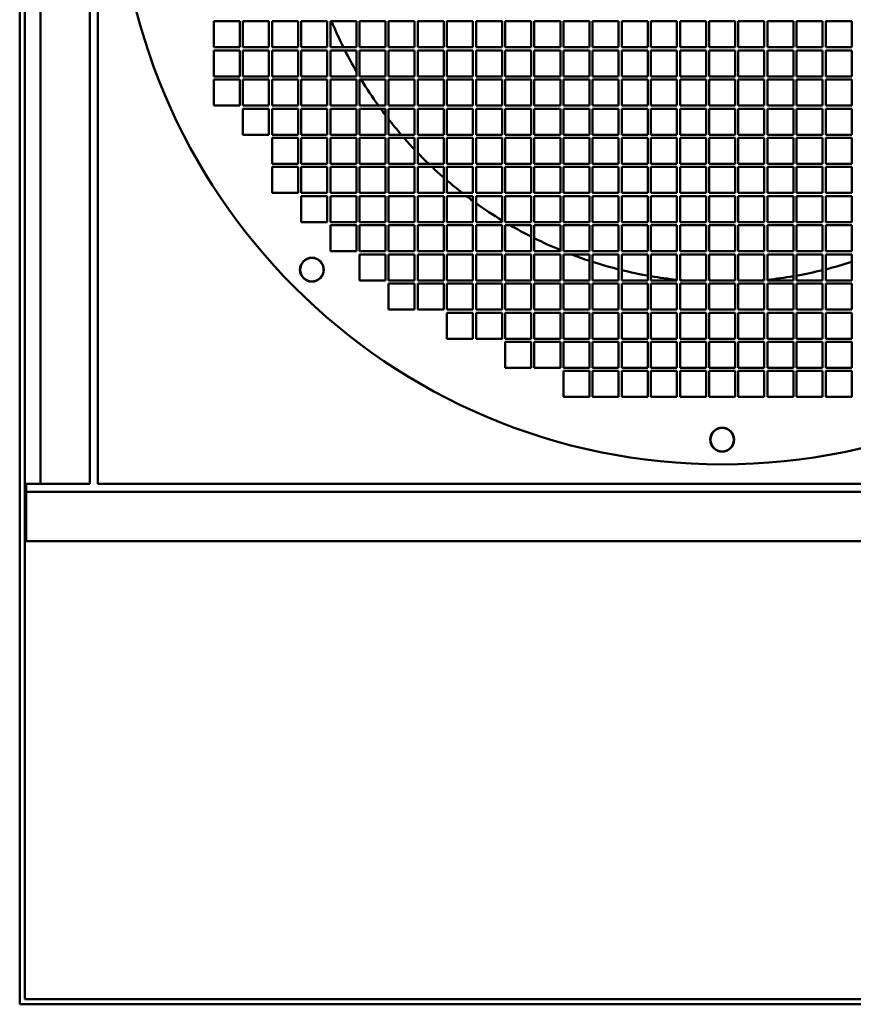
# Model space of a CAD drawing. Header units: millimetres. Extents: x 516 to 1164, y 212 to 976.
# Tile 1 of 6: x 516 to 836, y 212 to 590. Entities that reach past the tile are written whole.
import ezdxf

# ---------------------------------------------------------------- set-up
doc = ezdxf.new("R2010")
doc.units = ezdxf.units.MM
doc.header["$LTSCALE"] = 4
doc.layers.add('Widoczne (ISO)', color=7, linetype='Continuous', lineweight=50)

msp = doc.modelspace()

# ---------------------------------------------------------------- linework, layer by layer
at = {"layer": 'Widoczne (ISO)'}
for p, q in [((515.5, 976), (515.5, 212)), ((517.5, 974), (517.5, 214)), ((523.5, 892), (523.5, 412)), ((542.5, 892), (542.5, 412)), ((545.5, 412), (545.5, 892)), ((590.1, 579.8), (590.1, 589.8)), ((590.1, 589.8), (600.1, 589.8)), ((600.1, 589.8), (600.1, 579.8)), ((601.3, 579.8), (601.3, 589.8)), ((601.3, 589.8), (611.3, 589.8)), ((611.3, 589.8), (611.3, 579.8)), ((612.5, 579.8), (612.5, 589.8)), ((612.5, 589.8), (622.5, 589.8)), ((622.5, 589.8), (622.5, 579.8)), ((623.7, 579.8), (623.7, 589.8)), ((623.7, 589.8), (633.7, 589.8)), ((633.7, 589.8), (633.7, 579.8)), ((634.9, 579.8), (634.9, 589.8)), ((634.9, 589.8), (644.9, 589.8)), ((644.9, 589.8), (644.9, 579.8)), ((646.1, 579.8), (646.1, 589.8)), ((646.1, 589.8), (656.1, 589.8)), ((656.1, 589.8), (656.1, 579.8)), ((657.3, 579.8), (657.3, 589.8)), ((657.3, 589.8), (667.3, 589.8)), ((667.3, 589.8), (667.3, 579.8)), ((668.5, 579.8), (668.5, 589.8)), ((668.5, 589.8), (678.5, 589.8)), ((678.5, 589.8), (678.5, 579.8)), ((679.7, 579.8), (679.7, 589.8)), ((679.7, 589.8), (689.7, 589.8)), ((689.7, 589.8), (689.7, 579.8)), ((690.9, 579.8), (690.9, 589.8)), ((690.9, 589.8), (700.9, 589.8)), ((700.9, 589.8), (700.9, 579.8)), ((702.1, 579.8), (702.1, 589.8)), ((702.1, 589.8), (712.1, 589.8)), ((712.1, 589.8), (712.1, 579.8)), ((713.3, 579.8), (713.3, 589.8)), ((713.3, 589.8), (723.3, 589.8)), ((723.3, 589.8), (723.3, 579.8)), ((724.5, 579.8), (724.5, 589.8)), ((724.5, 589.8), (734.5, 589.8)), ((734.5, 589.8), (734.5, 579.8)), ((735.7, 579.8), (735.7, 589.8)), ((735.7, 589.8), (745.7, 589.8)), ((745.7, 589.8), (745.7, 579.8)), ((746.9, 579.8), (746.9, 589.8)), ((746.9, 589.8), (756.9, 589.8)), ((756.9, 589.8), (756.9, 579.8)), ((758.1, 579.8), (758.1, 589.8)), ((758.1, 589.8), (768.1, 589.8)), ((768.1, 589.8), (768.1, 579.8)), ((769.3, 579.8), (769.3, 589.8)), ((769.3, 589.8), (779.3, 589.8)), ((779.3, 589.8), (779.3, 579.8)), ((780.5, 579.8), (780.5, 589.8)), ((780.5, 589.8), (790.5, 589.8)), ((790.5, 589.8), (790.5, 579.8)), ((791.7, 579.8), (791.7, 589.8)), ((791.7, 589.8), (801.7, 589.8)), ((801.7, 589.8), (801.7, 579.8)), ((802.9, 579.8), (802.9, 589.8)), ((802.9, 589.8), (812.9, 589.8)), ((812.9, 589.8), (812.9, 579.8)), ((814.1, 579.8), (814.1, 589.8)), ((814.1, 589.8), (824.1, 589.8)), ((824.1, 589.8), (824.1, 579.8)), ((825.3, 579.8), (825.3, 589.8)), ((825.3, 589.8), (835.3, 589.8)), ((835.3, 589.8), (835.3, 579.8)), ((600.1, 579.8), (590.1, 579.8)), ((611.3, 579.8), (601.3, 579.8)), ((622.5, 579.8), (612.5, 579.8)), ((633.7, 579.8), (623.7, 579.8)), ((644.9, 579.8), (634.9, 579.8)), ((656.1, 579.8), (646.1, 579.8)), ((667.3, 579.8), (657.3, 579.8)), ((678.5, 579.8), (668.5, 579.8)), ((689.7, 579.8), (679.7, 579.8)), ((700.9, 579.8), (690.9, 579.8)), ((712.1, 579.8), (702.1, 579.8)), ((723.3, 579.8), (713.3, 579.8)), ((734.5, 579.8), (724.5, 579.8)), ((745.7, 579.8), (735.7, 579.8)), ((756.9, 579.8), (746.9, 579.8)), ((768.1, 579.8), (758.1, 579.8)), ((779.3, 579.8), (769.3, 579.8)), ((790.5, 579.8), (780.5, 579.8)), ((801.7, 579.8), (791.7, 579.8)), ((812.9, 579.8), (802.9, 579.8)), ((824.1, 579.8), (814.1, 579.8)), ((835.3, 579.8), (825.3, 579.8)), ((590.1, 568.6), (590.1, 578.6)), ((590.1, 578.6), (600.1, 578.6)), ((600.1, 578.6), (600.1, 568.6)), ((601.3, 568.6), (601.3, 578.6)), ((601.3, 578.6), (611.3, 578.6)), ((611.3, 578.6), (611.3, 568.6)), ((612.5, 568.6), (612.5, 578.6)), ((612.5, 578.6), (622.5, 578.6)), ((622.5, 578.6), (622.5, 568.6)), ((623.7, 568.6), (623.7, 578.6)), ((623.7, 578.6), (633.7, 578.6)), ((633.7, 578.6), (633.7, 568.6)), ((634.9, 568.6), (634.9, 578.6)), ((634.9, 578.6), (644.9, 578.6)), ((644.9, 578.6), (644.9, 568.6)), ((646.1, 568.6), (646.1, 578.6)), ((646.1, 578.6), (656.1, 578.6)), ((656.1, 578.6), (656.1, 568.6)), ((657.3, 568.6), (657.3, 578.6)), ((657.3, 578.6), (667.3, 578.6)), ((667.3, 578.6), (667.3, 568.6)), ((668.5, 568.6), (668.5, 578.6)), ((668.5, 578.6), (678.5, 578.6)), ((678.5, 578.6), (678.5, 568.6)), ((679.7, 568.6), (679.7, 578.6)), ((679.7, 578.6), (689.7, 578.6)), ((689.7, 578.6), (689.7, 568.6)), ((690.9, 568.6), (690.9, 578.6)), ((690.9, 578.6), (700.9, 578.6)), ((700.9, 578.6), (700.9, 568.6)), ((702.1, 568.6), (702.1, 578.6)), ((702.1, 578.6), (712.1, 578.6)), ((712.1, 578.6), (712.1, 568.6)), ((713.3, 568.6), (713.3, 578.6)), ((713.3, 578.6), (723.3, 578.6)), ((723.3, 578.6), (723.3, 568.6)), ((724.5, 568.6), (724.5, 578.6)), ((724.5, 578.6), (734.5, 578.6)), ((734.5, 578.6), (734.5, 568.6)), ((735.7, 568.6), (735.7, 578.6)), ((735.7, 578.6), (745.7, 578.6)), ((745.7, 578.6), (745.7, 568.6)), ((746.9, 568.6), (746.9, 578.6)), ((746.9, 578.6), (756.9, 578.6)), ((756.9, 578.6), (756.9, 568.6)), ((758.1, 568.6), (758.1, 578.6)), ((758.1, 578.6), (768.1, 578.6)), ((768.1, 578.6), (768.1, 568.6)), ((769.3, 568.6), (769.3, 578.6)), ((769.3, 578.6), (779.3, 578.6)), ((779.3, 578.6), (779.3, 568.6)), ((780.5, 568.6), (780.5, 578.6)), ((780.5, 578.6), (790.5, 578.6)), ((790.5, 578.6), (790.5, 568.6)), ((791.7, 568.6), (791.7, 578.6)), ((791.7, 578.6), (801.7, 578.6)), ((801.7, 578.6), (801.7, 568.6)), ((802.9, 568.6), (802.9, 578.6)), ((802.9, 578.6), (812.9, 578.6)), ((812.9, 578.6), (812.9, 568.6)), ((814.1, 568.6), (814.1, 578.6)), ((814.1, 578.6), (824.1, 578.6)), ((824.1, 578.6), (824.1, 568.6)), ((825.3, 568.6), (825.3, 578.6)), ((825.3, 578.6), (835.3, 578.6)), ((835.3, 578.6), (835.3, 568.6)), ((600.1, 568.6), (590.1, 568.6)), ((611.3, 568.6), (601.3, 568.6)), ((622.5, 568.6), (612.5, 568.6)), ((633.7, 568.6), (623.7, 568.6)), ((644.9, 568.6), (634.9, 568.6)), ((656.1, 568.6), (646.1, 568.6)), ((667.3, 568.6), (657.3, 568.6)), ((678.5, 568.6), (668.5, 568.6)), ((689.7, 568.6), (679.7, 568.6)), ((700.9, 568.6), (690.9, 568.6)), ((712.1, 568.6), (702.1, 568.6)), ((723.3, 568.6), (713.3, 568.6)), ((734.5, 568.6), (724.5, 568.6)), ((745.7, 568.6), (735.7, 568.6)), ((756.9, 568.6), (746.9, 568.6)), ((768.1, 568.6), (758.1, 568.6)), ((779.3, 568.6), (769.3, 568.6)), ((790.5, 568.6), (780.5, 568.6)), ((801.7, 568.6), (791.7, 568.6)), ((812.9, 568.6), (802.9, 568.6)), ((824.1, 568.6), (814.1, 568.6)), ((835.3, 568.6), (825.3, 568.6)), ((590.1, 557.4), (590.1, 567.4)), ((590.1, 567.4), (600.1, 567.4)), ((600.1, 567.4), (600.1, 557.4)), ((601.3, 557.4), (601.3, 567.4)), ((601.3, 567.4), (611.3, 567.4)), ((611.3, 567.4), (611.3, 557.4)), ((612.5, 557.4), (612.5, 567.4)), ((612.5, 567.4), (622.5, 567.4)), ((622.5, 567.4), (622.5, 557.4)), ((623.7, 557.4), (623.7, 567.4)), ((623.7, 567.4), (633.7, 567.4)), ((633.7, 567.4), (633.7, 557.4)), ((634.9, 557.4), (634.9, 567.4)), ((634.9, 567.4), (644.9, 567.4)), ((644.9, 567.4), (644.9, 557.4)), ((646.1, 557.4), (646.1, 567.4)), ((646.1, 567.4), (656.1, 567.4)), ((656.1, 567.4), (656.1, 557.4)), ((657.3, 557.4), (657.3, 567.4)), ((657.3, 567.4), (667.3, 567.4)), ((667.3, 567.4), (667.3, 557.4)), ((668.5, 557.4), (668.5, 567.4)), ((668.5, 567.4), (678.5, 567.4)), ((678.5, 567.4), (678.5, 557.4)), ((679.7, 557.4), (679.7, 567.4)), ((679.7, 567.4), (689.7, 567.4)), ((689.7, 567.4), (689.7, 557.4)), ((690.9, 557.4), (690.9, 567.4)), ((690.9, 567.4), (700.9, 567.4)), ((700.9, 567.4), (700.9, 557.4)), ((702.1, 557.4), (702.1, 567.4)), ((702.1, 567.4), (712.1, 567.4)), ((712.1, 567.4), (712.1, 557.4)), ((713.3, 557.4), (713.3, 567.4)), ((713.3, 567.4), (723.3, 567.4)), ((723.3, 567.4), (723.3, 557.4)), ((724.5, 557.4), (724.5, 567.4)), ((724.5, 567.4), (734.5, 567.4)), ((734.5, 567.4), (734.5, 557.4)), ((735.7, 557.4), (735.7, 567.4)), ((735.7, 567.4), (745.7, 567.4)), ((745.7, 567.4), (745.7, 557.4)), ((746.9, 557.4), (746.9, 567.4)), ((746.9, 567.4), (756.9, 567.4)), ((756.9, 567.4), (756.9, 557.4)), ((758.1, 557.4), (758.1, 567.4)), ((758.1, 567.4), (768.1, 567.4)), ((768.1, 567.4), (768.1, 557.4)), ((769.3, 557.4), (769.3, 567.4)), ((769.3, 567.4), (779.3, 567.4)), ((779.3, 567.4), (779.3, 557.4)), ((780.5, 557.4), (780.5, 567.4)), ((780.5, 567.4), (790.5, 567.4)), ((790.5, 567.4), (790.5, 557.4)), ((791.7, 557.4), (791.7, 567.4)), ((791.7, 567.4), (801.7, 567.4)), ((801.7, 567.4), (801.7, 557.4)), ((802.9, 557.4), (802.9, 567.4)), ((802.9, 567.4), (812.9, 567.4)), ((812.9, 567.4), (812.9, 557.4)), ((814.1, 557.4), (814.1, 567.4)), ((814.1, 567.4), (824.1, 567.4)), ((824.1, 567.4), (824.1, 557.4)), ((825.3, 557.4), (825.3, 567.4)), ((825.3, 567.4), (835.3, 567.4)), ((835.3, 567.4), (835.3, 557.4)), ((600.1, 557.4), (590.1, 557.4)), ((611.3, 557.4), (601.3, 557.4)), ((622.5, 557.4), (612.5, 557.4)), ((633.7, 557.4), (623.7, 557.4)), ((644.9, 557.4), (634.9, 557.4)), ((656.1, 557.4), (646.1, 557.4)), ((667.3, 557.4), (657.3, 557.4)), ((678.5, 557.4), (668.5, 557.4)), ((689.7, 557.4), (679.7, 557.4)), ((700.9, 557.4), (690.9, 557.4)), ((712.1, 557.4), (702.1, 557.4)), ((723.3, 557.4), (713.3, 557.4)), ((734.5, 557.4), (724.5, 557.4)), ((745.7, 557.4), (735.7, 557.4)), ((756.9, 557.4), (746.9, 557.4)), ((768.1, 557.4), (758.1, 557.4)), ((779.3, 557.4), (769.3, 557.4)), ((790.5, 557.4), (780.5, 557.4)), ((801.7, 557.4), (791.7, 557.4)), ((812.9, 557.4), (802.9, 557.4)), ((824.1, 557.4), (814.1, 557.4)), ((835.3, 557.4), (825.3, 557.4)), ((601.3, 546.2), (601.3, 556.2)), ((601.3, 556.2), (611.3, 556.2)), ((611.3, 556.2), (611.3, 546.2)), ((612.5, 546.2), (612.5, 556.2)), ((612.5, 556.2), (622.5, 556.2)), ((622.5, 556.2), (622.5, 546.2)), ((623.7, 546.2), (623.7, 556.2)), ((623.7, 556.2), (633.7, 556.2)), ((633.7, 556.2), (633.7, 546.2)), ((634.9, 546.2), (634.9, 556.2)), ((634.9, 556.2), (644.9, 556.2)), ((644.9, 556.2), (644.9, 546.2)), ((646.1, 546.2), (646.1, 556.2)), ((646.1, 556.2), (656.1, 556.2)), ((656.1, 556.2), (656.1, 546.2)), ((657.3, 546.2), (657.3, 556.2)), ((657.3, 556.2), (667.3, 556.2)), ((667.3, 556.2), (667.3, 546.2)), ((668.5, 546.2), (668.5, 556.2)), ((668.5, 556.2), (678.5, 556.2)), ((678.5, 556.2), (678.5, 546.2)), ((679.7, 546.2), (679.7, 556.2)), ((679.7, 556.2), (689.7, 556.2)), ((689.7, 556.2), (689.7, 546.2)), ((690.9, 546.2), (690.9, 556.2)), ((690.9, 556.2), (700.9, 556.2)), ((700.9, 556.2), (700.9, 546.2)), ((702.1, 546.2), (702.1, 556.2)), ((702.1, 556.2), (712.1, 556.2)), ((712.1, 556.2), (712.1, 546.2)), ((713.3, 546.2), (713.3, 556.2)), ((713.3, 556.2), (723.3, 556.2)), ((723.3, 556.2), (723.3, 546.2)), ((724.5, 546.2), (724.5, 556.2)), ((724.5, 556.2), (734.5, 556.2)), ((734.5, 556.2), (734.5, 546.2)), ((735.7, 546.2), (735.7, 556.2)), ((735.7, 556.2), (745.7, 556.2)), ((745.7, 556.2), (745.7, 546.2)), ((746.9, 546.2), (746.9, 556.2)), ((746.9, 556.2), (756.9, 556.2)), ((756.9, 556.2), (756.9, 546.2)), ((758.1, 546.2), (758.1, 556.2)), ((758.1, 556.2), (768.1, 556.2)), ((768.1, 556.2), (768.1, 546.2)), ((769.3, 546.2), (769.3, 556.2)), ((769.3, 556.2), (779.3, 556.2)), ((779.3, 556.2), (779.3, 546.2)), ((780.5, 546.2), (780.5, 556.2)), ((780.5, 556.2), (790.5, 556.2)), ((790.5, 556.2), (790.5, 546.2)), ((791.7, 546.2), (791.7, 556.2)), ((791.7, 556.2), (801.7, 556.2)), ((801.7, 556.2), (801.7, 546.2)), ((802.9, 546.2), (802.9, 556.2)), ((802.9, 556.2), (812.9, 556.2)), ((812.9, 556.2), (812.9, 546.2)), ((814.1, 546.2), (814.1, 556.2)), ((814.1, 556.2), (824.1, 556.2)), ((824.1, 556.2), (824.1, 546.2)), ((825.3, 546.2), (825.3, 556.2)), ((825.3, 556.2), (835.3, 556.2)), ((835.3, 556.2), (835.3, 546.2)), ((611.3, 546.2), (601.3, 546.2)), ((622.5, 546.2), (612.5, 546.2)), ((612.5, 535), (612.5, 545)), ((612.5, 545), (622.5, 545)), ((622.5, 545), (622.5, 535)), ((633.7, 546.2), (623.7, 546.2)), ((623.7, 535), (623.7, 545)), ((623.7, 545), (633.7, 545)), ((633.7, 545), (633.7, 535)), ((644.9, 546.2), (634.9, 546.2)), ((634.9, 535), (634.9, 545)), ((634.9, 545), (644.9, 545)), ((644.9, 545), (644.9, 535)), ((656.1, 546.2), (646.1, 546.2)), ((646.1, 535), (646.1, 545)), ((646.1, 545), (656.1, 545)), ((656.1, 545), (656.1, 535)), ((667.3, 546.2), (657.3, 546.2)), ((657.3, 535), (657.3, 545)), ((657.3, 545), (667.3, 545)), ((667.3, 545), (667.3, 535)), ((678.5, 546.2), (668.5, 546.2)), ((668.5, 535), (668.5, 545)), ((668.5, 545), (678.5, 545)), ((678.5, 545), (678.5, 535)), ((689.7, 546.2), (679.7, 546.2)), ((679.7, 535), (679.7, 545)), ((679.7, 545), (689.7, 545)), ((689.7, 545), (689.7, 535)), ((700.9, 546.2), (690.9, 546.2)), ((690.9, 535), (690.9, 545)), ((690.9, 545), (700.9, 545)), ((700.9, 545), (700.9, 535)), ((712.1, 546.2), (702.1, 546.2)), ((702.1, 535), (702.1, 545)), ((702.1, 545), (712.1, 545)), ((712.1, 545), (712.1, 535)), ((723.3, 546.2), (713.3, 546.2)), ((713.3, 535), (713.3, 545)), ((713.3, 545), (723.3, 545)), ((723.3, 545), (723.3, 535)), ((734.5, 546.2), (724.5, 546.2)), ((724.5, 535), (724.5, 545)), ((724.5, 545), (734.5, 545)), ((734.5, 545), (734.5, 535)), ((745.7, 546.2), (735.7, 546.2)), ((735.7, 535), (735.7, 545)), ((735.7, 545), (745.7, 545)), ((745.7, 545), (745.7, 535)), ((756.9, 546.2), (746.9, 546.2)), ((746.9, 535), (746.9, 545)), ((746.9, 545), (756.9, 545)), ((756.9, 545), (756.9, 535)), ((768.1, 546.2), (758.1, 546.2)), ((758.1, 535), (758.1, 545)), ((758.1, 545), (768.1, 545)), ((768.1, 545), (768.1, 535)), ((779.3, 546.2), (769.3, 546.2)), ((769.3, 535), (769.3, 545)), ((769.3, 545), (779.3, 545)), ((779.3, 545), (779.3, 535)), ((790.5, 546.2), (780.5, 546.2)), ((780.5, 535), (780.5, 545)), ((780.5, 545), (790.5, 545)), ((790.5, 545), (790.5, 535)), ((801.7, 546.2), (791.7, 546.2)), ((791.7, 535), (791.7, 545)), ((791.7, 545), (801.7, 545)), ((801.7, 545), (801.7, 535)), ((812.9, 546.2), (802.9, 546.2)), ((802.9, 535), (802.9, 545)), ((802.9, 545), (812.9, 545)), ((812.9, 545), (812.9, 535)), ((824.1, 546.2), (814.1, 546.2)), ((814.1, 535), (814.1, 545)), ((814.1, 545), (824.1, 545)), ((824.1, 545), (824.1, 535)), ((835.3, 546.2), (825.3, 546.2)), ((825.3, 535), (825.3, 545)), ((825.3, 545), (835.3, 545)), ((835.3, 545), (835.3, 535)), ((622.5, 535), (612.5, 535)), ((612.5, 523.8), (612.5, 533.8)), ((612.5, 533.8), (622.5, 533.8)), ((622.5, 533.8), (622.5, 523.8)), ((633.7, 535), (623.7, 535)), ((623.7, 523.8), (623.7, 533.8)), ((623.7, 533.8), (633.7, 533.8)), ((633.7, 533.8), (633.7, 523.8)), ((644.9, 535), (634.9, 535)), ((634.9, 523.8), (634.9, 533.8)), ((634.9, 533.8), (644.9, 533.8)), ((644.9, 533.8), (644.9, 523.8)), ((656.1, 535), (646.1, 535)), ((646.1, 523.8), (646.1, 533.8)), ((646.1, 533.8), (656.1, 533.8)), ((656.1, 533.8), (656.1, 523.8)), ((667.3, 535), (657.3, 535)), ((657.3, 523.8), (657.3, 533.8)), ((657.3, 533.8), (667.3, 533.8)), ((667.3, 533.8), (667.3, 523.8)), ((678.5, 535), (668.5, 535)), ((668.5, 523.8), (668.5, 533.8)), ((668.5, 533.8), (678.5, 533.8)), ((678.5, 533.8), (678.5, 523.8)), ((689.7, 535), (679.7, 535)), ((679.7, 523.8), (679.7, 533.8)), ((679.7, 533.8), (689.7, 533.8)), ((689.7, 533.8), (689.7, 523.8)), ((700.9, 535), (690.9, 535)), ((690.9, 523.8), (690.9, 533.8)), ((690.9, 533.8), (700.9, 533.8)), ((700.9, 533.8), (700.9, 523.8)), ((712.1, 535), (702.1, 535)), ((702.1, 523.8), (702.1, 533.8)), ((702.1, 533.8), (712.1, 533.8)), ((712.1, 533.8), (712.1, 523.8)), ((723.3, 535), (713.3, 535)), ((713.3, 523.8), (713.3, 533.8)), ((713.3, 533.8), (723.3, 533.8)), ((723.3, 533.8), (723.3, 523.8)), ((734.5, 535), (724.5, 535)), ((724.5, 523.8), (724.5, 533.8)), ((724.5, 533.8), (734.5, 533.8)), ((734.5, 533.8), (734.5, 523.8)), ((745.7, 535), (735.7, 535)), ((735.7, 523.8), (735.7, 533.8)), ((735.7, 533.8), (745.7, 533.8)), ((745.7, 533.8), (745.7, 523.8)), ((756.9, 535), (746.9, 535)), ((746.9, 523.8), (746.9, 533.8)), ((746.9, 533.8), (756.9, 533.8)), ((756.9, 533.8), (756.9, 523.8)), ((768.1, 535), (758.1, 535)), ((758.1, 523.8), (758.1, 533.8)), ((758.1, 533.8), (768.1, 533.8)), ((768.1, 533.8), (768.1, 523.8)), ((779.3, 535), (769.3, 535)), ((769.3, 523.8), (769.3, 533.8)), ((769.3, 533.8), (779.3, 533.8)), ((779.3, 533.8), (779.3, 523.8)), ((790.5, 535), (780.5, 535)), ((780.5, 523.8), (780.5, 533.8)), ((780.5, 533.8), (790.5, 533.8)), ((790.5, 533.8), (790.5, 523.8)), ((801.7, 535), (791.7, 535)), ((791.7, 523.8), (791.7, 533.8)), ((791.7, 533.8), (801.7, 533.8)), ((801.7, 533.8), (801.7, 523.8)), ((812.9, 535), (802.9, 535)), ((802.9, 523.8), (802.9, 533.8)), ((802.9, 533.8), (812.9, 533.8)), ((812.9, 533.8), (812.9, 523.8)), ((824.1, 535), (814.1, 535)), ((814.1, 523.8), (814.1, 533.8)), ((814.1, 533.8), (824.1, 533.8)), ((824.1, 533.8), (824.1, 523.8)), ((835.3, 535), (825.3, 535)), ((825.3, 523.8), (825.3, 533.8)), ((825.3, 533.8), (835.3, 533.8)), ((835.3, 533.8), (835.3, 523.8)), ((622.5, 523.8), (612.5, 523.8)), ((633.7, 523.8), (623.7, 523.8)), ((623.7, 522.6), (633.7, 522.6)), ((623.7, 512.6), (623.7, 522.6)), ((633.7, 522.6), (633.7, 512.6)), ((644.9, 523.8), (634.9, 523.8)), ((634.9, 522.6), (644.9, 522.6)), ((634.9, 512.6), (634.9, 522.6)), ((644.9, 522.6), (644.9, 512.6)), ((656.1, 523.8), (646.1, 523.8)), ((646.1, 522.6), (656.1, 522.6)), ((646.1, 512.6), (646.1, 522.6)), ((656.1, 522.6), (656.1, 512.6)), ((667.3, 523.8), (657.3, 523.8)), ((657.3, 522.6), (667.3, 522.6)), ((657.3, 512.6), (657.3, 522.6)), ((667.3, 522.6), (667.3, 512.6)), ((678.5, 523.8), (668.5, 523.8)), ((668.5, 522.6), (678.5, 522.6)), ((668.5, 512.6), (668.5, 522.6)), ((678.5, 522.6), (678.5, 512.6)), ((689.7, 523.8), (679.7, 523.8)), ((679.7, 522.6), (689.7, 522.6)), ((679.7, 512.6), (679.7, 522.6)), ((689.7, 522.6), (689.7, 512.6)), ((700.9, 523.8), (690.9, 523.8)), ((690.9, 522.6), (700.9, 522.6)), ((690.9, 512.6), (690.9, 522.6)), ((700.9, 522.6), (700.9, 512.6)), ((712.1, 523.8), (702.1, 523.8)), ((702.1, 522.6), (712.1, 522.6)), ((702.1, 512.6), (702.1, 522.6)), ((712.1, 522.6), (712.1, 512.6)), ((723.3, 523.8), (713.3, 523.8)), ((713.3, 522.6), (723.3, 522.6)), ((713.3, 512.6), (713.3, 522.6)), ((723.3, 522.6), (723.3, 512.6)), ((734.5, 523.8), (724.5, 523.8)), ((724.5, 522.6), (734.5, 522.6)), ((724.5, 512.6), (724.5, 522.6)), ((734.5, 522.6), (734.5, 512.6)), ((745.7, 523.8), (735.7, 523.8)), ((735.7, 522.6), (745.7, 522.6)), ((735.7, 512.6), (735.7, 522.6)), ((745.7, 522.6), (745.7, 512.6)), ((756.9, 523.8), (746.9, 523.8)), ((746.9, 522.6), (756.9, 522.6)), ((746.9, 512.6), (746.9, 522.6)), ((756.9, 522.6), (756.9, 512.6)), ((768.1, 523.8), (758.1, 523.8)), ((758.1, 522.6), (768.1, 522.6)), ((758.1, 512.6), (758.1, 522.6)), ((768.1, 522.6), (768.1, 512.6)), ((779.3, 523.8), (769.3, 523.8)), ((769.3, 522.6), (779.3, 522.6)), ((769.3, 512.6), (769.3, 522.6)), ((779.3, 522.6), (779.3, 512.6)), ((790.5, 523.8), (780.5, 523.8)), ((780.5, 522.6), (790.5, 522.6)), ((780.5, 512.6), (780.5, 522.6)), ((790.5, 522.6), (790.5, 512.6)), ((801.7, 523.8), (791.7, 523.8)), ((791.7, 522.6), (801.7, 522.6)), ((791.7, 512.6), (791.7, 522.6)), ((801.7, 522.6), (801.7, 512.6)), ((812.9, 523.8), (802.9, 523.8)), ((802.9, 512.6), (802.9, 522.6)), ((802.9, 522.6), (812.9, 522.6)), ((812.9, 522.6), (812.9, 512.6)), ((824.1, 523.8), (814.1, 523.8)), ((814.1, 522.6), (824.1, 522.6)), ((814.1, 512.6), (814.1, 522.6)), ((824.1, 522.6), (824.1, 512.6)), ((835.3, 523.8), (825.3, 523.8)), ((825.3, 522.6), (835.3, 522.6)), ((825.3, 512.6), (825.3, 522.6)), ((835.3, 522.6), (835.3, 512.6)), ((633.7, 512.6), (623.7, 512.6)), ((644.9, 512.6), (634.9, 512.6)), ((634.9, 501.4), (634.9, 511.4)), ((634.9, 511.4), (644.9, 511.4)), ((644.9, 511.4), (644.9, 501.4)), ((656.1, 512.6), (646.1, 512.6)), ((646.1, 501.4), (646.1, 511.4)), ((646.1, 511.4), (656.1, 511.4)), ((656.1, 511.4), (656.1, 501.4)), ((667.3, 512.6), (657.3, 512.6)), ((657.3, 501.4), (657.3, 511.4)), ((657.3, 511.4), (667.3, 511.4)), ((667.3, 511.4), (667.3, 501.4)), ((678.5, 512.6), (668.5, 512.6)), ((668.5, 501.4), (668.5, 511.4)), ((668.5, 511.4), (678.5, 511.4)), ((678.5, 511.4), (678.5, 501.4)), ((689.7, 512.6), (679.7, 512.6)), ((679.7, 501.4), (679.7, 511.4)), ((679.7, 511.4), (689.7, 511.4)), ((689.7, 511.4), (689.7, 501.4)), ((700.9, 512.6), (690.9, 512.6)), ((690.9, 501.4), (690.9, 511.4)), ((690.9, 511.4), (700.9, 511.4)), ((700.9, 511.4), (700.9, 501.4)), ((712.1, 512.6), (702.1, 512.6)), ((702.1, 501.4), (702.1, 511.4)), ((702.1, 511.4), (712.1, 511.4)), ((712.1, 511.4), (712.1, 501.4)), ((723.3, 512.6), (713.3, 512.6)), ((713.3, 501.4), (713.3, 511.4)), ((713.3, 511.4), (723.3, 511.4)), ((723.3, 511.4), (723.3, 501.4)), ((734.5, 512.6), (724.5, 512.6)), ((724.5, 501.4), (724.5, 511.4)), ((724.5, 511.4), (734.5, 511.4)), ((734.5, 511.4), (734.5, 501.4)), ((745.7, 512.6), (735.7, 512.6)), ((735.7, 501.4), (735.7, 511.4)), ((735.7, 511.4), (745.7, 511.4)), ((745.7, 511.4), (745.7, 501.4)), ((756.9, 512.6), (746.9, 512.6)), ((746.9, 501.4), (746.9, 511.4)), ((746.9, 511.4), (756.9, 511.4)), ((756.9, 511.4), (756.9, 501.4)), ((768.1, 512.6), (758.1, 512.6)), ((758.1, 501.4), (758.1, 511.4)), ((758.1, 511.4), (768.1, 511.4)), ((768.1, 511.4), (768.1, 501.4)), ((779.3, 512.6), (769.3, 512.6)), ((769.3, 501.4), (769.3, 511.4)), ((769.3, 511.4), (779.3, 511.4)), ((779.3, 511.4), (779.3, 501.4)), ((790.5, 512.6), (780.5, 512.6)), ((780.5, 501.4), (780.5, 511.4)), ((780.5, 511.4), (790.5, 511.4)), ((790.5, 511.4), (790.5, 501.4)), ((801.7, 512.6), (791.7, 512.6)), ((791.7, 501.4), (791.7, 511.4)), ((791.7, 511.4), (801.7, 511.4)), ((801.7, 511.4), (801.7, 501.4)), ((812.9, 512.6), (802.9, 512.6)), ((802.9, 501.4), (802.9, 511.4)), ((802.9, 511.4), (812.9, 511.4)), ((812.9, 511.4), (812.9, 501.4)), ((824.1, 512.6), (814.1, 512.6)), ((814.1, 501.4), (814.1, 511.4)), ((814.1, 511.4), (824.1, 511.4)), ((824.1, 511.4), (824.1, 501.4)), ((835.3, 512.6), (825.3, 512.6)), ((825.3, 501.4), (825.3, 511.4)), ((825.3, 511.4), (835.3, 511.4)), ((835.3, 511.4), (835.3, 501.4)), ((644.9, 501.4), (634.9, 501.4)), ((656.1, 501.4), (646.1, 501.4)), ((646.1, 490.2), (646.1, 500.2)), ((646.1, 500.2), (656.1, 500.2)), ((656.1, 500.2), (656.1, 490.2)), ((667.3, 501.4), (657.3, 501.4)), ((657.3, 490.2), (657.3, 500.2)), ((657.3, 500.2), (667.3, 500.2)), ((667.3, 500.2), (667.3, 490.2)), ((678.5, 501.4), (668.5, 501.4)), ((668.5, 490.2), (668.5, 500.2)), ((668.5, 500.2), (678.5, 500.2)), ((678.5, 500.2), (678.5, 490.2)), ((689.7, 501.4), (679.7, 501.4)), ((679.7, 490.2), (679.7, 500.2)), ((679.7, 500.2), (689.7, 500.2)), ((689.7, 500.2), (689.7, 490.2)), ((700.9, 501.4), (690.9, 501.4)), ((690.9, 490.2), (690.9, 500.2)), ((690.9, 500.2), (700.9, 500.2)), ((700.9, 500.2), (700.9, 490.2)), ((712.1, 501.4), (702.1, 501.4)), ((702.1, 490.2), (702.1, 500.2)), ((702.1, 500.2), (712.1, 500.2)), ((712.1, 500.2), (712.1, 490.2)), ((723.3, 501.4), (713.3, 501.4)), ((713.3, 490.2), (713.3, 500.2)), ((713.3, 500.2), (723.3, 500.2)), ((723.3, 500.2), (723.3, 490.2)), ((734.5, 501.4), (724.5, 501.4)), ((724.5, 490.2), (724.5, 500.2)), ((724.5, 500.2), (734.5, 500.2)), ((734.5, 500.2), (734.5, 490.2)), ((745.7, 501.4), (735.7, 501.4)), ((735.7, 490.2), (735.7, 500.2)), ((735.7, 500.2), (745.7, 500.2)), ((745.7, 500.2), (745.7, 490.2)), ((756.9, 501.4), (746.9, 501.4)), ((746.9, 490.2), (746.9, 500.2)), ((746.9, 500.2), (756.9, 500.2)), ((756.9, 500.2), (756.9, 490.2)), ((768.1, 501.4), (758.1, 501.4)), ((758.1, 490.2), (758.1, 500.2)), ((758.1, 500.2), (768.1, 500.2)), ((768.1, 500.2), (768.1, 490.2)), ((779.3, 501.4), (769.3, 501.4)), ((769.3, 490.2), (769.3, 500.2)), ((769.3, 500.2), (779.3, 500.2)), ((779.3, 500.2), (779.3, 490.2)), ((790.5, 501.4), (780.5, 501.4)), ((780.5, 490.2), (780.5, 500.2)), ((780.5, 500.2), (790.5, 500.2)), ((790.5, 500.2), (790.5, 490.2)), ((801.7, 501.4), (791.7, 501.4)), ((791.7, 490.2), (791.7, 500.2)), ((791.7, 500.2), (801.7, 500.2)), ((801.7, 500.2), (801.7, 490.2)), ((812.9, 501.4), (802.9, 501.4)), ((802.9, 490.2), (802.9, 500.2)), ((802.9, 500.2), (812.9, 500.2)), ((812.9, 500.2), (812.9, 490.2)), ((824.1, 501.4), (814.1, 501.4)), ((814.1, 490.2), (814.1, 500.2)), ((814.1, 500.2), (824.1, 500.2)), ((824.1, 500.2), (824.1, 490.2)), ((835.3, 501.4), (825.3, 501.4)), ((825.3, 490.2), (825.3, 500.2)), ((825.3, 500.2), (835.3, 500.2)), ((835.3, 500.2), (835.3, 490.2)), ((656.1, 490.2), (646.1, 490.2)), ((667.3, 490.2), (657.3, 490.2)), ((657.3, 479), (657.3, 489)), ((657.3, 489), (667.3, 489)), ((667.3, 489), (667.3, 479)), ((678.5, 490.2), (668.5, 490.2)), ((668.5, 479), (668.5, 489)), ((668.5, 489), (678.5, 489)), ((678.5, 489), (678.5, 479)), ((689.7, 490.2), (679.7, 490.2)), ((679.7, 479), (679.7, 489)), ((679.7, 489), (689.7, 489)), ((689.7, 489), (689.7, 479)), ((700.9, 490.2), (690.9, 490.2)), ((690.9, 479), (690.9, 489)), ((690.9, 489), (700.9, 489)), ((700.9, 489), (700.9, 479)), ((712.1, 490.2), (702.1, 490.2)), ((702.1, 479), (702.1, 489)), ((702.1, 489), (712.1, 489)), ((712.1, 489), (712.1, 479)), ((723.3, 490.2), (713.3, 490.2)), ((713.3, 479), (713.3, 489)), ((713.3, 489), (723.3, 489)), ((723.3, 489), (723.3, 479)), ((734.5, 490.2), (724.5, 490.2)), ((724.5, 479), (724.5, 489)), ((724.5, 489), (734.5, 489)), ((734.5, 489), (734.5, 479)), ((745.7, 490.2), (735.7, 490.2)), ((735.7, 479), (735.7, 489)), ((735.7, 489), (745.7, 489)), ((745.7, 489), (745.7, 479)), ((756.9, 490.2), (746.9, 490.2)), ((746.9, 479), (746.9, 489)), ((746.9, 489), (756.9, 489)), ((756.9, 489), (756.9, 479)), ((768.1, 490.2), (758.1, 490.2)), ((758.1, 479), (758.1, 489)), ((758.1, 489), (768.1, 489)), ((768.1, 489), (768.1, 479)), ((779.3, 490.2), (769.3, 490.2)), ((769.3, 479), (769.3, 489)), ((769.3, 489), (779.3, 489)), ((779.3, 489), (779.3, 479)), ((790.5, 490.2), (780.5, 490.2)), ((780.5, 479), (780.5, 489)), ((780.5, 489), (790.5, 489)), ((790.5, 489), (790.5, 479)), ((801.7, 490.2), (791.7, 490.2)), ((791.7, 479), (791.7, 489)), ((791.7, 489), (801.7, 489)), ((801.7, 489), (801.7, 479)), ((812.9, 490.2), (802.9, 490.2)), ((802.9, 479), (802.9, 489)), ((802.9, 489), (812.9, 489)), ((812.9, 489), (812.9, 479)), ((824.1, 490.2), (814.1, 490.2)), ((814.1, 479), (814.1, 489)), ((814.1, 489), (824.1, 489)), ((824.1, 489), (824.1, 479)), ((835.3, 490.2), (825.3, 490.2)), ((825.3, 479), (825.3, 489)), ((825.3, 489), (835.3, 489)), ((835.3, 489), (835.3, 479)), ((667.3, 479), (657.3, 479)), ((678.5, 479), (668.5, 479)), ((689.7, 479), (679.7, 479)), ((679.7, 467.8), (679.7, 477.8)), ((679.7, 477.8), (689.7, 477.8)), ((689.7, 477.8), (689.7, 467.8)), ((700.9, 479), (690.9, 479)), ((690.9, 467.8), (690.9, 477.8)), ((690.9, 477.8), (700.9, 477.8)), ((700.9, 477.8), (700.9, 467.8)), ((712.1, 479), (702.1, 479)), ((702.1, 467.8), (702.1, 477.8)), ((702.1, 477.8), (712.1, 477.8)), ((712.1, 477.8), (712.1, 467.8)), ((723.3, 479), (713.3, 479)), ((713.3, 467.8), (713.3, 477.8)), ((713.3, 477.8), (723.3, 477.8)), ((723.3, 477.8), (723.3, 467.8)), ((734.5, 479), (724.5, 479)), ((724.5, 467.8), (724.5, 477.8)), ((724.5, 477.8), (734.5, 477.8)), ((734.5, 477.8), (734.5, 467.8)), ((745.7, 479), (735.7, 479)), ((735.7, 467.8), (735.7, 477.8)), ((735.7, 477.8), (745.7, 477.8)), ((745.7, 477.8), (745.7, 467.8)), ((756.9, 479), (746.9, 479)), ((746.9, 467.8), (746.9, 477.8)), ((746.9, 477.8), (756.9, 477.8)), ((756.9, 477.8), (756.9, 467.8)), ((768.1, 479), (758.1, 479)), ((758.1, 467.8), (758.1, 477.8)), ((758.1, 477.8), (768.1, 477.8)), ((768.1, 477.8), (768.1, 467.8)), ((779.3, 479), (769.3, 479)), ((769.3, 467.8), (769.3, 477.8)), ((769.3, 477.8), (779.3, 477.8)), ((779.3, 477.8), (779.3, 467.8)), ((790.5, 479), (780.5, 479)), ((780.5, 467.8), (780.5, 477.8)), ((780.5, 477.8), (790.5, 477.8)), ((790.5, 477.8), (790.5, 467.8)), ((801.7, 479), (791.7, 479)), ((791.7, 467.8), (791.7, 477.8)), ((791.7, 477.8), (801.7, 477.8)), ((801.7, 477.8), (801.7, 467.8)), ((812.9, 479), (802.9, 479)), ((802.9, 467.8), (802.9, 477.8)), ((802.9, 477.8), (812.9, 477.8)), ((812.9, 477.8), (812.9, 467.8)), ((824.1, 479), (814.1, 479)), ((814.1, 467.8), (814.1, 477.8)), ((814.1, 477.8), (824.1, 477.8)), ((824.1, 477.8), (824.1, 467.8)), ((835.3, 479), (825.3, 479)), ((825.3, 467.8), (825.3, 477.8)), ((825.3, 477.8), (835.3, 477.8)), ((835.3, 477.8), (835.3, 467.8)), ((689.7, 467.8), (679.7, 467.8)), ((700.9, 467.8), (690.9, 467.8)), ((712.1, 467.8), (702.1, 467.8)), ((702.1, 456.6), (702.1, 466.6)), ((702.1, 466.6), (712.1, 466.6)), ((712.1, 466.6), (712.1, 456.6)), ((723.3, 467.8), (713.3, 467.8)), ((713.3, 456.6), (713.3, 466.6)), ((713.3, 466.6), (723.3, 466.6)), ((723.3, 466.6), (723.3, 456.6)), ((734.5, 467.8), (724.5, 467.8)), ((724.5, 456.6), (724.5, 466.6)), ((724.5, 466.6), (734.5, 466.6)), ((734.5, 466.6), (734.5, 456.6)), ((745.7, 467.8), (735.7, 467.8)), ((735.7, 456.6), (735.7, 466.6)), ((735.7, 466.6), (745.7, 466.6)), ((745.7, 466.6), (745.7, 456.6)), ((756.9, 467.8), (746.9, 467.8)), ((746.9, 456.6), (746.9, 466.6)), ((746.9, 466.6), (756.9, 466.6)), ((756.9, 466.6), (756.9, 456.6)), ((768.1, 467.8), (758.1, 467.8)), ((758.1, 456.6), (758.1, 466.6)), ((758.1, 466.6), (768.1, 466.6)), ((768.1, 466.6), (768.1, 456.6)), ((779.3, 467.8), (769.3, 467.8)), ((769.3, 456.6), (769.3, 466.6)), ((769.3, 466.6), (779.3, 466.6)), ((779.3, 466.6), (779.3, 456.6)), ((790.5, 467.8), (780.5, 467.8)), ((780.5, 456.6), (780.5, 466.6)), ((780.5, 466.6), (790.5, 466.6)), ((790.5, 466.6), (790.5, 456.6)), ((801.7, 467.8), (791.7, 467.8)), ((791.7, 456.6), (791.7, 466.6)), ((791.7, 466.6), (801.7, 466.6)), ((801.7, 466.6), (801.7, 456.6)), ((812.9, 467.8), (802.9, 467.8)), ((802.9, 456.6), (802.9, 466.6)), ((802.9, 466.6), (812.9, 466.6)), ((812.9, 466.6), (812.9, 456.6)), ((824.1, 467.8), (814.1, 467.8)), ((814.1, 456.6), (814.1, 466.6)), ((814.1, 466.6), (824.1, 466.6)), ((824.1, 466.6), (824.1, 456.6)), ((835.3, 467.8), (825.3, 467.8)), ((825.3, 456.6), (825.3, 466.6)), ((825.3, 466.6), (835.3, 466.6)), ((835.3, 466.6), (835.3, 456.6)), ((712.1, 456.6), (702.1, 456.6)), ((723.3, 456.6), (713.3, 456.6)), ((734.5, 456.6), (724.5, 456.6)), ((724.5, 445.4), (724.5, 455.4)), ((724.5, 455.4), (734.5, 455.4)), ((734.5, 455.4), (734.5, 445.4)), ((745.7, 456.6), (735.7, 456.6)), ((735.7, 445.4), (735.7, 455.4)), ((735.7, 455.4), (745.7, 455.4)), ((745.7, 455.4), (745.7, 445.4)), ((756.9, 456.6), (746.9, 456.6)), ((746.9, 445.4), (746.9, 455.4)), ((746.9, 455.4), (756.9, 455.4)), ((756.9, 455.4), (756.9, 445.4)), ((768.1, 456.6), (758.1, 456.6)), ((758.1, 445.4), (758.1, 455.4)), ((758.1, 455.4), (768.1, 455.4)), ((768.1, 455.4), (768.1, 445.4)), ((779.3, 456.6), (769.3, 456.6)), ((769.3, 445.4), (769.3, 455.4)), ((769.3, 455.4), (779.3, 455.4)), ((779.3, 455.4), (779.3, 445.4)), ((790.5, 456.6), (780.5, 456.6)), ((780.5, 445.4), (780.5, 455.4)), ((780.5, 455.4), (790.5, 455.4)), ((790.5, 455.4), (790.5, 445.4)), ((801.7, 456.6), (791.7, 456.6)), ((791.7, 445.4), (791.7, 455.4)), ((791.7, 455.4), (801.7, 455.4)), ((801.7, 455.4), (801.7, 445.4)), ((812.9, 456.6), (802.9, 456.6)), ((802.9, 445.4), (802.9, 455.4)), ((802.9, 455.4), (812.9, 455.4)), ((812.9, 455.4), (812.9, 445.4)), ((824.1, 456.6), (814.1, 456.6)), ((814.1, 445.4), (814.1, 455.4)), ((814.1, 455.4), (824.1, 455.4)), ((824.1, 455.4), (824.1, 445.4)), ((835.3, 456.6), (825.3, 456.6)), ((825.3, 445.4), (825.3, 455.4)), ((825.3, 455.4), (835.3, 455.4)), ((835.3, 455.4), (835.3, 445.4)), ((734.5, 445.4), (724.5, 445.4)), ((745.7, 445.4), (735.7, 445.4)), ((756.9, 445.4), (746.9, 445.4)), ((768.1, 445.4), (758.1, 445.4)), ((779.3, 445.4), (769.3, 445.4)), ((790.5, 445.4), (780.5, 445.4)), ((801.7, 445.4), (791.7, 445.4)), ((812.9, 445.4), (802.9, 445.4)), ((824.1, 445.4), (814.1, 445.4)), ((835.3, 445.4), (825.3, 445.4)), ((542.5, 412), (518, 412)), ((518, 412), (518, 409)), ((518, 409), (518, 390)), ((518, 409), (1162, 409)), ((1025.5, 412), (545.5, 412)), ((518, 390), (1162, 390)), ((515.5, 212), (1164.5, 212)), ((517.5, 214), (1162.5, 214))]:
    msp.add_line(p, q, dxfattribs=at)
for centre, radius in [((785.5, 652), 232.5), ((627.82, 494.32), 4.6), ((627.82, 494.32), 4.5), ((785.5, 429), 4.6), ((785.5, 429), 4.5)]:
    msp.add_circle(centre, radius, dxfattribs=at)
for start, end in [(202.5053, 206.3791), (206.8523, 210.0909), (211.3735, 215.6022), (216.1243, 217.2211), (217.915, 220.6228), (221.1826, 223.3324), (223.9455, 226.0545), (226.6676, 228.8174), (229.3772, 232.085), (232.7789, 233.8757), (234.3978, 238.6265), (239.9091, 243.1477), (243.6209, 247.4947), (249.0919, 251.7088), (252.1539, 255.8227), (284.1773, 287.8461), (256.2587, 259.8631), (280.1369, 283.7413), (260.2927, 263.8532), (264.2785, 264.6799), (275.3201, 275.7215), (276.1468, 279.7073)]:
    msp.add_arc((785.5, 652), 162.5, start, end, dxfattribs=at)

doc.saveas('drawing.dxf')
